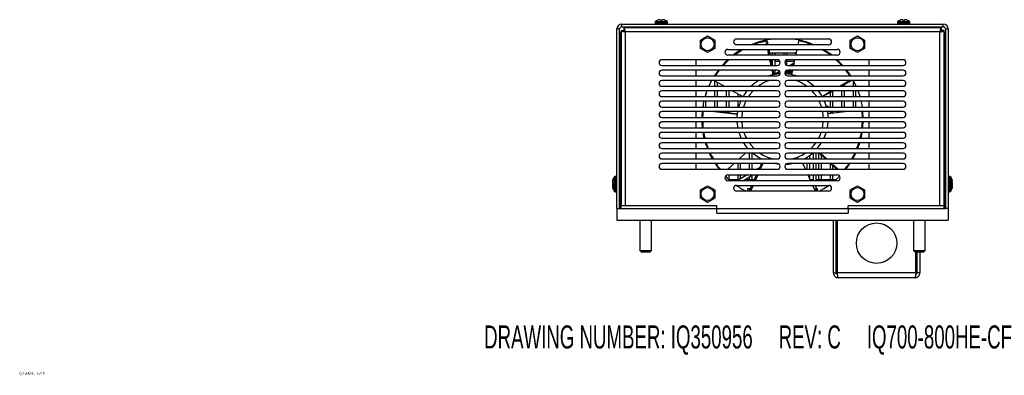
# Model space of a CAD drawing. Header units: inches. Extents: x 0.3 to 43.2, y 0.2 to 48.7.
# Tile 1 of 27: x 0.3 to 21.7, y 0.2 to 7.9. Entities that reach past the tile are written whole.
import ezdxf

# ---------------------------------------------------------------- set-up
doc = ezdxf.new("R2010")
doc.units = ezdxf.units.IN
doc.header["$MEASUREMENT"] = 0
doc.styles.add('SLDTEXTSTYLE0', font='TXT', dxfattribs={"width": 0.605})

msp = doc.modelspace()

# ---------------------------------------------------------------- linework, layer by layer
at = {"color": 7, "linetype": 'Continuous', "lineweight": 25}
for p, q in [((13.392, 7.719), (13.392, 7.779)), ((13.392, 7.779), (20.358, 7.779)), ((13.392, 7.719), (20.358, 7.719)), ((20.311, 7.699), (13.438, 7.699)), ((13.438, 7.699), (13.438, 7.639)), ((14.115, 7.823), (14.118, 7.823)), ((14.115, 7.819), (14.115, 7.797)), ((14.124, 7.833), (14.376, 7.833)), ((14.201, 7.711), (14.201, 7.708)), ((14.23, 7.87), (14.232, 7.857)), ((14.232, 7.857), (14.268, 7.857)), ((14.25, 7.699), (14.25, 7.703)), ((14.268, 7.857), (14.269, 7.87)), ((14.319, 7.707), (14.319, 7.711)), ((14.382, 7.823), (14.384, 7.823)), ((14.385, 7.797), (14.385, 7.819)), ((19.365, 7.823), (19.368, 7.823)), ((19.365, 7.819), (19.365, 7.797)), ((19.374, 7.833), (19.626, 7.833)), ((19.451, 7.711), (19.451, 7.708)), ((19.48, 7.87), (19.482, 7.857)), ((19.482, 7.857), (19.518, 7.857)), ((19.5, 7.699), (19.5, 7.703)), ((19.518, 7.857), (19.519, 7.87)), ((19.569, 7.707), (19.569, 7.711)), ((19.632, 7.823), (19.634, 7.823)), ((19.635, 7.797), (19.635, 7.819)), ((20.311, 7.699), (20.311, 7.639)), ((20.358, 7.719), (20.358, 7.779)), ((13.345, 7.672), (13.285, 7.672)), ((13.285, 3.779), (13.285, 7.672)), ((13.345, 3.779), (13.345, 7.672)), ((13.375, 7.594), (13.345, 7.594)), ((13.375, 7.636), (13.375, 3.839)), ((13.375, 7.636), (13.435, 7.636)), ((13.375, 7.594), (13.375, 5.354)), ((13.467, 7.607), (13.467, 3.839)), ((20.283, 7.607), (13.467, 7.607)), ((15.095, 7.431), (15.251, 7.521)), ((15.251, 7.521), (15.407, 7.431)), ((18.343, 7.431), (18.499, 7.521)), ((18.499, 7.521), (18.655, 7.431)), ((20.283, 3.839), (20.283, 7.607)), ((20.375, 7.636), (20.315, 7.636)), ((20.375, 3.839), (20.375, 7.636)), ((20.405, 7.594), (20.375, 7.594)), ((20.405, 7.672), (20.465, 7.672)), ((20.405, 7.672), (20.405, 3.779)), ((20.465, 7.672), (20.465, 3.779)), ((15.095, 7.251), (15.095, 7.431)), ((15.407, 7.431), (15.407, 7.251)), ((15.875, 7.455), (17.875, 7.455)), ((17.875, 7.33), (15.875, 7.33)), ((16.21, 7.33), (16.21, 7.336)), ((16.541, 7.417), (16.514, 7.412)), ((16.532, 7.33), (16.514, 7.412)), ((16.536, 7.416), (16.541, 7.417)), ((16.541, 7.417), (16.558, 7.33)), ((17.22, 7.415), (17.203, 7.33)), ((18.343, 7.251), (18.343, 7.431)), ((18.655, 7.431), (18.655, 7.251)), ((15.251, 7.161), (15.095, 7.251)), ((15.407, 7.251), (15.251, 7.161)), ((15.687, 7.23), (18.062, 7.23)), ((18.062, 7.105), (15.687, 7.105)), ((15.876, 7.154), (15.911, 7.154)), ((16.58, 7.105), (16.553, 7.23)), ((16.578, 7.23), (16.603, 7.105)), ((16.593, 7.154), (17.167, 7.154)), ((16.661, 7.105), (16.661, 7.154)), ((16.716, 7.105), (16.716, 7.154)), ((16.911, 7.105), (16.911, 7.154)), ((16.966, 7.105), (16.966, 7.154)), ((17.182, 7.23), (17.157, 7.105)), ((17.161, 7.124), (17.161, 7.154)), ((17.89, 7.143), (17.873, 7.133)), ((18.499, 7.161), (18.343, 7.251)), ((18.655, 7.251), (18.499, 7.161)), ((16.762, 7.005), (14.262, 7.005)), ((14.262, 6.88), (16.762, 6.88)), ((15.661, 6.964), (15.647, 6.964)), ((15.661, 6.953), (15.661, 6.978)), ((16.627, 6.88), (16.601, 7.005)), ((16.622, 7.005), (16.647, 6.88)), ((16.661, 6.964), (16.63, 6.964)), ((16.661, 6.88), (16.661, 7.005)), ((16.716, 6.88), (16.716, 7.005)), ((16.821, 6.964), (16.716, 6.964)), ((16.966, 6.883), (16.966, 7.001)), ((17.129, 6.964), (16.966, 6.964)), ((19.487, 7.005), (16.987, 7.005)), ((16.987, 6.88), (19.487, 6.88)), ((17.024, 6.88), (17.123, 6.937)), ((17.115, 6.897), (17.084, 6.88)), ((17.137, 7.005), (17.111, 6.88)), ((18.103, 6.964), (18.076, 6.964)), ((18.161, 6.88), (18.161, 6.904)), ((16.762, 6.78), (14.262, 6.78)), ((14.262, 6.655), (16.762, 6.655)), ((15.411, 6.655), (15.411, 6.676)), ((16.67, 6.68), (16.649, 6.78)), ((16.666, 6.78), (16.685, 6.683)), ((16.685, 6.684), (16.811, 6.756)), ((16.716, 6.702), (16.716, 6.78)), ((16.824, 6.729), (16.765, 6.695)), ((16.925, 6.721), (17.027, 6.78)), ((17.076, 6.78), (16.94, 6.699)), ((16.974, 6.778), (16.942, 6.759)), ((16.966, 6.773), (16.966, 6.776)), ((16.966, 6.715), (16.966, 6.744)), ((16.983, 6.696), (17.086, 6.756)), ((19.487, 6.78), (16.987, 6.78)), ((16.987, 6.655), (19.487, 6.655)), ((17.08, 6.724), (17.024, 6.69)), ((17.062, 6.684), (17.073, 6.69)), ((17.091, 6.78), (17.071, 6.682)), ((16.762, 6.555), (14.262, 6.555)), ((14.262, 6.43), (16.762, 6.43)), ((15.395, 6.555), (15.616, 6.43)), ((15.411, 6.43), (15.411, 6.545)), ((15.466, 6.43), (15.466, 6.514)), ((19.487, 6.555), (16.987, 6.555)), ((16.987, 6.43), (19.487, 6.43)), ((18.108, 6.43), (18.324, 6.555)), ((18.379, 6.555), (18.154, 6.43)), ((18.161, 6.43), (18.161, 6.433)), ((18.216, 6.43), (18.216, 6.464)), ((18.411, 6.43), (18.411, 6.555)), ((18.466, 6.43), (18.466, 6.446)), ((16.762, 6.33), (14.262, 6.33)), ((14.262, 6.205), (16.762, 6.205)), ((15.216, 6.205), (15.216, 6.274)), ((15.411, 6.205), (15.411, 6.33)), ((15.466, 6.205), (15.466, 6.33)), ((15.661, 6.205), (15.661, 6.33)), ((15.716, 6.205), (15.716, 6.33)), ((15.792, 6.33), (16.013, 6.205)), ((15.911, 6.205), (15.911, 6.262)), ((15.966, 6.205), (15.966, 6.231)), ((19.487, 6.33), (16.987, 6.33)), ((16.987, 6.205), (19.487, 6.205)), ((17.727, 6.21), (17.935, 6.33)), ((17.975, 6.33), (17.75, 6.205)), ((17.911, 6.205), (17.911, 6.294)), ((17.966, 6.205), (17.966, 6.325)), ((18.161, 6.205), (18.161, 6.33)), ((18.216, 6.205), (18.216, 6.33)), ((18.411, 6.205), (18.411, 6.33)), ((18.466, 6.205), (18.466, 6.33)), ((16.762, 6.105), (14.262, 6.105)), ((14.262, 5.98), (16.762, 5.98)), ((15.161, 5.98), (15.161, 6.07)), ((15.216, 5.98), (15.216, 6.105)), ((15.411, 5.98), (15.411, 6.105)), ((15.466, 5.98), (15.466, 6.105)), ((15.661, 5.98), (15.661, 6.105)), ((15.716, 5.98), (15.716, 6.105)), ((15.911, 5.98), (15.911, 6.105)), ((15.966, 6.095), (15.966, 6.105)), ((19.487, 6.105), (16.987, 6.105)), ((16.987, 5.98), (19.487, 5.98)), ((17.875, 5.98), (17.813, 6.015)), ((17.911, 5.98), (17.911, 6.105)), ((17.966, 5.98), (17.966, 6.105)), ((18.161, 5.98), (18.161, 6.105)), ((18.216, 5.98), (18.216, 6.105)), ((18.411, 5.98), (18.411, 6.105)), ((18.466, 5.98), (18.466, 6.105)), ((16.762, 5.88), (14.262, 5.88)), ((15.896, 5.82), (15.326, 5.88)), ((15.533, 5.88), (15.898, 5.835)), ((15.661, 5.864), (15.661, 5.88)), ((15.716, 5.857), (15.716, 5.88)), ((19.487, 5.88), (16.987, 5.88)), ((18.298, 5.88), (17.853, 5.829)), ((17.911, 5.835), (17.911, 5.88)), ((17.924, 5.88), (17.985, 5.844)), ((17.966, 5.842), (17.966, 5.855)), ((18.089, 5.856), (18.048, 5.88)), ((18.161, 5.864), (18.161, 5.88)), ((18.216, 5.87), (18.216, 5.88)), ((14.262, 5.755), (16.762, 5.755)), ((16.762, 5.655), (14.262, 5.655)), ((16.987, 5.755), (19.487, 5.755)), ((19.487, 5.655), (16.987, 5.655)), ((18.593, 5.53), (18.605, 5.655)), ((18.617, 5.551), (18.597, 5.563)), ((13.375, 5.354), (13.375, 5.354)), ((14.262, 5.53), (16.762, 5.53)), ((16.762, 5.43), (14.262, 5.43)), ((15.161, 5.364), (15.161, 5.43)), ((16.987, 5.53), (19.487, 5.53)), ((19.487, 5.43), (16.987, 5.43)), ((18.584, 5.342), (18.565, 5.342)), ((14.262, 5.305), (16.762, 5.305)), ((16.762, 5.205), (14.262, 5.205)), ((15.216, 5.16), (15.216, 5.205)), ((16.987, 5.305), (19.487, 5.305)), ((19.487, 5.205), (16.987, 5.205)), ((14.262, 5.08), (16.762, 5.08)), ((16.762, 4.98), (14.262, 4.98)), ((15.934, 4.855), (16.07, 4.98)), ((16.161, 4.855), (16.161, 4.98)), ((16.216, 4.855), (16.216, 4.98)), ((16.987, 5.08), (19.487, 5.08)), ((19.487, 4.98), (16.987, 4.98)), ((17.466, 4.855), (17.466, 4.93)), ((17.54, 4.98), (17.54, 4.855)), ((17.602, 4.855), (17.602, 4.98)), ((17.661, 4.855), (17.661, 4.98)), ((17.803, 4.855), (17.669, 4.98)), ((17.695, 4.98), (17.834, 4.855)), ((17.716, 4.855), (17.716, 4.936)), ((18.397, 4.855), (18.462, 4.98)), ((18.411, 4.879), (18.411, 4.919)), ((14.262, 4.855), (16.762, 4.855)), ((16.762, 4.755), (14.262, 4.755)), ((15.466, 4.679), (15.466, 4.71)), ((15.688, 4.63), (15.825, 4.755)), ((15.911, 4.63), (15.911, 4.755)), ((15.966, 4.855), (15.966, 4.884)), ((15.966, 4.63), (15.966, 4.755)), ((16.161, 4.63), (16.161, 4.755)), ((16.216, 4.63), (16.216, 4.755)), ((16.37, 4.63), (16.428, 4.755)), ((16.447, 4.755), (16.391, 4.63)), ((16.411, 4.717), (16.411, 4.755)), ((16.987, 4.855), (19.487, 4.855)), ((19.487, 4.755), (16.987, 4.755)), ((17.371, 4.63), (17.314, 4.755)), ((17.411, 4.855), (17.411, 4.892)), ((17.411, 4.63), (17.411, 4.755)), ((17.466, 4.63), (17.466, 4.755)), ((17.54, 4.755), (17.54, 4.63)), ((17.602, 4.63), (17.602, 4.755)), ((17.661, 4.63), (17.661, 4.755)), ((17.716, 4.63), (17.716, 4.755)), ((18.046, 4.63), (17.911, 4.755)), ((17.911, 4.63), (17.911, 4.755)), ((17.945, 4.755), (18.084, 4.63)), ((17.966, 4.63), (17.966, 4.704)), ((14.262, 4.63), (16.762, 4.63)), ((15.661, 4.457), (15.661, 4.501)), ((15.687, 4.507), (18.062, 4.507)), ((15.716, 4.63), (15.716, 4.655)), ((15.716, 4.406), (15.716, 4.507)), ((16.108, 4.507), (15.892, 4.382)), ((15.911, 4.404), (15.911, 4.507)), ((15.966, 4.425), (15.966, 4.507)), ((16.016, 4.382), (16.232, 4.507)), ((16.216, 4.404), (16.216, 4.497)), ((16.255, 4.382), (16.313, 4.507)), ((16.336, 4.507), (16.281, 4.382)), ((16.388, 4.668), (16.321, 4.63)), ((16.987, 4.63), (19.487, 4.63)), ((17.484, 4.382), (17.427, 4.507)), ((17.466, 4.421), (17.466, 4.507)), ((17.54, 4.507), (17.54, 4.382)), ((17.602, 4.382), (17.602, 4.507)), ((17.661, 4.404), (17.661, 4.507)), ((17.716, 4.404), (17.716, 4.507)), ((17.911, 4.404), (17.911, 4.507)), ((17.966, 4.404), (17.966, 4.507)), ((13.194, 4.375), (13.192, 4.375)), ((13.194, 4.375), (13.192, 4.375)), ((13.206, 4.33), (13.192, 4.331)), ((13.212, 4.325), (13.192, 4.324)), ((13.192, 4.315), (13.192, 4.316)), ((13.192, 4.303), (13.241, 4.307)), ((13.199, 4.27), (13.192, 4.271)), ((13.198, 4.39), (13.194, 4.39)), ((13.195, 4.303), (13.194, 4.303)), ((13.207, 4.412), (13.207, 4.426)), ((13.241, 4.266), (13.241, 4.311)), ((13.267, 4.474), (13.245, 4.474)), ((13.345, 4.403), (13.349, 4.403)), ((13.345, 4.291), (13.347, 4.291)), ((13.349, 4.403), (13.348, 4.407)), ((13.361, 4.275), (13.359, 4.27)), ((13.363, 4.388), (13.36, 4.388)), ((13.375, 4.291), (13.375, 4.291)), ((15.095, 4.183), (15.251, 4.273)), ((15.251, 4.273), (15.407, 4.183)), ((18.062, 4.382), (15.687, 4.382)), ((15.931, 4.404), (15.718, 4.404)), ((15.875, 4.282), (17.875, 4.282)), ((16.266, 4.404), (16.055, 4.404)), ((16.151, 4.157), (16.209, 4.282)), ((16.161, 4.404), (16.161, 4.466)), ((16.236, 4.282), (16.181, 4.157)), ((17.54, 4.404), (17.473, 4.404)), ((17.586, 4.157), (17.529, 4.282)), ((17.54, 4.282), (17.54, 4.258)), ((18.032, 4.404), (17.602, 4.404)), ((17.602, 4.157), (17.602, 4.282)), ((18.343, 4.183), (18.499, 4.273)), ((18.499, 4.273), (18.655, 4.183)), ((20.376, 4.408), (20.375, 4.405)), ((20.375, 4.286), (20.377, 4.291)), ((20.381, 4.408), (20.377, 4.408)), ((20.377, 4.291), (20.38, 4.291)), ((20.385, 4.339), (20.389, 4.339)), ((20.397, 4.388), (20.393, 4.388)), ((20.393, 4.27), (20.397, 4.27)), ((20.505, 4.474), (20.482, 4.474)), ((20.509, 4.474), (20.509, 4.472)), ((20.519, 4.465), (20.519, 4.213)), ((20.556, 4.359), (20.543, 4.358)), ((20.543, 4.358), (20.543, 4.321)), ((20.543, 4.321), (20.556, 4.32)), ((20.557, 4.316), (20.557, 4.316)), ((20.558, 4.307), (20.558, 4.307)), ((13.201, 4.265), (13.192, 4.264)), ((13.192, 4.243), (13.21, 4.245)), ((13.195, 4.244), (13.194, 4.244)), ((13.245, 4.204), (13.267, 4.204)), ((13.245, 4.144), (13.267, 4.144)), ((13.345, 4.231), (13.347, 4.231)), ((13.348, 4.211), (13.351, 4.217)), ((13.361, 4.216), (13.359, 4.21)), ((13.369, 4.22), (13.374, 4.212)), ((13.375, 4.231), (13.375, 4.231)), ((15.095, 4.003), (15.095, 4.183)), ((15.407, 4.183), (15.407, 4.003)), ((17.875, 4.157), (15.875, 4.157)), ((16.125, 4.214), (16.177, 4.214)), ((16.125, 4.157), (16.125, 4.214)), ((17.602, 4.214), (17.625, 4.214)), ((17.625, 4.214), (17.625, 4.157)), ((18.343, 4.003), (18.343, 4.183)), ((18.655, 4.183), (18.655, 4.003)), ((20.375, 4.226), (20.377, 4.231)), ((20.377, 4.231), (20.38, 4.231)), ((20.391, 4.216), (20.393, 4.211)), ((20.393, 4.21), (20.397, 4.21)), ((20.482, 4.204), (20.505, 4.204)), ((20.482, 4.144), (20.505, 4.144)), ((20.557, 4.243), (20.509, 4.255)), ((20.509, 4.207), (20.509, 4.205)), ((20.509, 4.147), (20.509, 4.145)), ((20.545, 4.261), (20.556, 4.26)), ((20.546, 4.261), (20.556, 4.26)), ((20.558, 4.252), (20.558, 4.252)), ((15.251, 3.913), (15.095, 4.003)), ((15.407, 4.003), (15.251, 3.913)), ((18.499, 3.913), (18.343, 4.003)), ((18.655, 4.003), (18.499, 3.913)), ((13.285, 3.779), (13.285, 3.529)), ((13.285, 3.779), (13.345, 3.779)), ((13.345, 3.779), (13.375, 3.779)), ((13.467, 3.839), (13.375, 3.839)), ((13.375, 3.779), (13.375, 3.839)), ((13.375, 3.839), (13.375, 3.839)), ((13.375, 3.779), (15.45, 3.779)), ((15.45, 3.839), (13.467, 3.839)), ((15.45, 3.774), (15.45, 3.839)), ((18.3, 3.774), (15.45, 3.774)), ((15.45, 3.682), (15.45, 3.774)), ((15.45, 3.682), (18.3, 3.682)), ((20.283, 3.839), (18.3, 3.839)), ((18.3, 3.774), (18.3, 3.839)), ((18.3, 3.779), (20.375, 3.779)), ((18.3, 3.774), (18.3, 3.682)), ((20.375, 3.839), (20.283, 3.839)), ((20.375, 3.779), (20.375, 3.839)), ((20.375, 3.839), (20.375, 3.839)), ((20.375, 3.779), (20.405, 3.779)), ((20.465, 3.779), (20.405, 3.779)), ((20.465, 3.779), (20.465, 3.529)), ((13.285, 3.529), (20.465, 3.529)), ((13.784, 3.529), (13.784, 2.869)), ((14.034, 2.869), (14.034, 3.529)), ((17.976, 2.386), (17.976, 3.529)), ((18.036, 2.386), (18.036, 3.529)), ((18.064, 2.386), (18.064, 3.529)), ((19.715, 3.529), (19.715, 2.869)), ((19.965, 2.869), (19.965, 3.529)), ((13.784, 2.869), (13.814, 2.839)), ((13.784, 2.869), (14.034, 2.869)), ((13.814, 2.839), (14.005, 2.839)), ((14.005, 2.839), (14.034, 2.869)), ((19.715, 2.869), (19.745, 2.839)), ((19.715, 2.869), (19.724, 2.869)), ((19.724, 2.869), (19.965, 2.869)), ((19.745, 2.839), (19.752, 2.839)), ((19.752, 2.839), (19.936, 2.839)), ((19.764, 2.386), (19.764, 2.839)), ((19.791, 2.386), (19.791, 2.839)), ((19.851, 2.839), (19.851, 2.386)), ((19.936, 2.839), (19.965, 2.869)), ((17.976, 2.386), (18.036, 2.386)), ((19.764, 2.386), (18.064, 2.386)), ((19.851, 2.386), (19.791, 2.386)), ((19.744, 2.279), (18.083, 2.279))]:
    msp.add_line(p, q, dxfattribs=at)
at = {"color": 8, "linetype": 'Continuous', "lineweight": 25}
for p, q in [((14.115, 7.819), (14.25, 7.819)), ((14.115, 7.797), (14.25, 7.797)), ((14.25, 7.819), (14.385, 7.819)), ((14.25, 7.797), (14.385, 7.797)), ((19.365, 7.819), (19.5, 7.819)), ((19.365, 7.797), (19.5, 7.797)), ((19.5, 7.819), (19.635, 7.819)), ((19.5, 7.797), (19.635, 7.797)), ((13.348, 7.594), (13.348, 4.403)), ((20.401, 7.594), (20.401, 4.397)), ((14.996, 7.005), (14.996, 6.88)), ((15.004, 6.88), (15.004, 7.005)), ((18.746, 7.005), (18.746, 6.88)), ((18.754, 6.88), (18.754, 7.005)), ((14.996, 6.78), (14.996, 6.655)), ((15.004, 6.655), (15.004, 6.78)), ((18.746, 6.78), (18.746, 6.655)), ((18.754, 6.655), (18.754, 6.78)), ((14.996, 6.555), (14.996, 6.43)), ((15.004, 6.43), (15.004, 6.555)), ((18.746, 6.555), (18.746, 6.43)), ((18.754, 6.43), (18.754, 6.555)), ((14.996, 6.33), (14.996, 6.205)), ((15.004, 6.205), (15.004, 6.33)), ((18.746, 6.33), (18.746, 6.205)), ((18.754, 6.205), (18.754, 6.33)), ((14.996, 6.105), (14.996, 5.98)), ((15.004, 5.98), (15.004, 6.105)), ((18.746, 6.105), (18.746, 5.98)), ((18.754, 5.98), (18.754, 6.105)), ((14.996, 5.88), (14.996, 5.755)), ((15.004, 5.755), (15.004, 5.88)), ((18.746, 5.88), (18.746, 5.755)), ((18.754, 5.755), (18.754, 5.88)), ((14.996, 5.655), (14.996, 5.53)), ((15.004, 5.53), (15.004, 5.655)), ((18.746, 5.655), (18.746, 5.53)), ((18.754, 5.53), (18.754, 5.655)), ((14.996, 5.43), (14.996, 5.305)), ((15.004, 5.305), (15.004, 5.43)), ((18.746, 5.43), (18.746, 5.305)), ((18.754, 5.305), (18.754, 5.43)), ((14.996, 5.205), (14.996, 5.08)), ((15.004, 5.08), (15.004, 5.205)), ((18.746, 5.205), (18.746, 5.08)), ((18.754, 5.08), (18.754, 5.205)), ((14.996, 4.98), (14.996, 4.855)), ((15.004, 4.855), (15.004, 4.98)), ((18.746, 4.98), (18.746, 4.855)), ((18.754, 4.855), (18.754, 4.98)), ((14.996, 4.755), (14.996, 4.63)), ((15.004, 4.63), (15.004, 4.755)), ((18.746, 4.755), (18.746, 4.63)), ((18.754, 4.63), (18.754, 4.755)), ((13.231, 4.313), (13.231, 4.467)), ((13.231, 4.211), (13.231, 4.269)), ((13.245, 4.204), (13.245, 4.474)), ((13.267, 4.204), (13.267, 4.474)), ((20.385, 4.279), (20.387, 4.279)), ((20.482, 4.474), (20.482, 4.339)), ((20.482, 4.339), (20.482, 4.204)), ((20.505, 4.474), (20.505, 4.339)), ((20.505, 4.339), (20.505, 4.204)), ((13.231, 4.151), (13.231, 4.209)), ((13.245, 4.144), (13.245, 4.204)), ((13.267, 4.144), (13.267, 4.204)), ((13.348, 4.212), (13.348, 3.779)), ((20.401, 4.218), (20.401, 3.779)), ((20.482, 4.204), (20.482, 4.144)), ((20.505, 4.204), (20.505, 4.144)), ((20.519, 4.213), (20.519, 4.154))]:
    msp.add_line(p, q, dxfattribs=at)
at = {"color": 7, "linetype": 'Continuous', "lineweight": 25, "flags": 128}
for points in [[(15.994, 7.23), (15.914, 7.18), (15.808, 7.105)], [(18.183, 6.88), (18.126, 6.941), (18.06, 7.005)], [(15.484, 6.78), (15.477, 6.77), (15.397, 6.655)], [(18.353, 6.655), (18.317, 6.709), (18.266, 6.78)], [(15.338, 6.555), (15.317, 6.515), (15.276, 6.43)], [(18.473, 6.43), (18.465, 6.447), (18.412, 6.555)], [(15.236, 6.33), (15.204, 6.236), (15.194, 6.205)], [(17.646, 6.33), (17.71, 6.238), (17.73, 6.205)], [(18.556, 6.205), (18.522, 6.308), (18.514, 6.33)], [(15.168, 6.105), (15.165, 6.091), (15.145, 5.98)], [(15.926, 5.98), (15.934, 6.007), (15.97, 6.105)], [(17.78, 6.105), (17.806, 6.036), (17.824, 5.98)], [(18.605, 5.98), (18.599, 6.017), (18.582, 6.105)], [(15.132, 5.88), (15.127, 5.793), (15.125, 5.755)], [(15.891, 5.755), (15.893, 5.786), (15.904, 5.88)], [(17.846, 5.88), (17.854, 5.817), (17.858, 5.755)], [(18.625, 5.755), (18.618, 5.868), (18.617, 5.88)], [(15.126, 5.655), (15.127, 5.642), (15.135, 5.53)], [(15.909, 5.53), (15.903, 5.562), (15.893, 5.655)], [(17.857, 5.655), (17.851, 5.592), (17.841, 5.53)], [(18.615, 5.53), (18.618, 5.567), (18.624, 5.655)], [(15.149, 5.43), (15.165, 5.344), (15.174, 5.305)], [(15.981, 5.305), (15.963, 5.346), (15.934, 5.43)], [(17.817, 5.432), (17.797, 5.374), (17.768, 5.305)], [(18.576, 5.305), (18.599, 5.417), (18.601, 5.43)], [(15.202, 5.205), (15.204, 5.198), (15.246, 5.077)], [(16.125, 5.08), (16.071, 5.149), (16.035, 5.205)], [(18.505, 5.08), (18.522, 5.127), (18.548, 5.205)], [(15.288, 4.98), (15.317, 4.919), (15.352, 4.855)], [(16.401, 4.855), (16.309, 4.912), (16.223, 4.98)], [(15.414, 4.755), (15.477, 4.664), (15.504, 4.63)], [(16.808, 4.735), (16.722, 4.745), (16.67, 4.755)], [(18.246, 4.63), (18.317, 4.725), (18.336, 4.755)], [(13.197, 4.339), (13.195, 4.335), (13.192, 4.331)], [(13.192, 4.319), (13.192, 4.317), (13.192, 4.316)], [(13.192, 4.288), (13.195, 4.283), (13.196, 4.282)], [(13.197, 4.279), (13.195, 4.276), (13.192, 4.271)], [(15.637, 4.481), (15.678, 4.44), (15.744, 4.382)], [(17.667, 4.157), (17.772, 4.214), (17.876, 4.282)], [(18.006, 4.382), (18.016, 4.39), (18.113, 4.481)]]:
    msp.add_lwpolyline(points, dxfattribs=at)
at = {"color": 8, "linetype": 'Continuous', "lineweight": 25, "flags": 128}
for points in [[(16.235, 6.33), (16.168, 6.25), (16.135, 6.205)], [(17.615, 6.205), (17.562, 6.276), (17.515, 6.33)], [(16.078, 6.105), (16.06, 6.066), (16.029, 5.98)], [(16.004, 5.88), (16.001, 5.861), (15.99, 5.755)], [(17.76, 5.755), (17.758, 5.787), (17.746, 5.88)], [(17.741, 5.53), (17.749, 5.574), (17.759, 5.655)], [(16.037, 5.43), (16.074, 5.339), (16.091, 5.305)], [(17.659, 5.305), (17.689, 5.369), (17.713, 5.43)], [(16.153, 5.205), (16.188, 5.158), (16.26, 5.08)]]:
    msp.add_lwpolyline(points, dxfattribs=at)
at = {"color": 7, "linetype": 'Continuous', "lineweight": 25}
for centre, radius in [((15.251, 7.341), 0.14), ((15.251, 7.341), 0.14), ((18.499, 7.341), 0.14), ((18.499, 7.341), 0.14), ((15.251, 4.093), 0.14), ((15.251, 4.093), 0.14), ((18.499, 4.093), 0.141), ((18.499, 4.093), 0.14), ((18.914, 3.029), 0.438)]:
    msp.add_circle(centre, radius, dxfattribs=at)
for centre, radius, start, end in [((13.392, 7.672), 0.107, 90, 180), ((13.392, 7.672), 0.047, 90, 180), ((14.132, 7.819), 0.0175, 166.9295, 180), ((14.132, 7.797), 0.0175, 180, 270), ((14.25, 7.664), 0.211, 99.887, 126.6488), ((14.236, 7.694), 0.18, 94.383, 97.1272), ((14.215, 7.836), 0.0376, 66.4124, 79.4442), ((14.284, 7.836), 0.0376, 100.5558, 113.5876), ((14.264, 7.694), 0.18, 82.8728, 85.617), ((14.25, 7.664), 0.211, 53.3512, 80.113), ((14.367, 7.797), 0.0175, 270, 0), ((14.367, 7.819), 0.0175, 0, 13.0705), ((19.382, 7.819), 0.0175, 166.9295, 180), ((19.382, 7.797), 0.0175, 180, 270), ((19.5, 7.664), 0.211, 99.887, 126.6488), ((19.486, 7.694), 0.18, 94.383, 97.1272), ((19.465, 7.836), 0.0376, 66.4124, 79.4442), ((19.534, 7.836), 0.0376, 100.5558, 113.5876), ((19.514, 7.694), 0.18, 82.8728, 85.617), ((19.5, 7.664), 0.211, 53.3512, 80.113), ((19.617, 7.797), 0.0175, 270, 0), ((19.617, 7.819), 0.0175, 0, 13.0705), ((20.358, 7.672), 0.107, 0, 90), ((20.358, 7.672), 0.047, 0, 90), ((15.875, 7.392), 0.0625, 90, 270), ((16.875, 5.717), 1.75, 96.9069, 112.881), ((16.875, 5.717), 1.75, 67.119, 83.0931), ((17.875, 7.392), 0.0625, 270, 90), ((15.687, 7.167), 0.0625, 90, 270), ((16.875, 5.717), 1.75, 52.4426, 59.7882), ((18.062, 7.167), 0.0625, 270, 90), ((14.262, 6.942), 0.0625, 90, 270), ((16.875, 5.717), 1.75, 132.6421, 138.3812), ((16.762, 6.942), 0.0625, 270, 90), ((16.987, 6.942), 0.0625, 90, 270), ((19.487, 6.942), 0.0625, 270, 90), ((14.262, 6.717), 0.0625, 90, 270), ((16.875, 5.717), 0.984, 93.0483, 107.7686), ((16.762, 6.717), 0.0625, 270, 90), ((16.987, 6.717), 0.0625, 90, 270), ((16.875, 5.717), 0.984, 72.2314, 86.9517), ((19.487, 6.717), 0.0625, 270, 90), ((14.262, 6.492), 0.0625, 90, 270), ((16.875, 5.717), 0.984, 121.7125, 133.6395), ((16.762, 6.492), 0.0625, 270, 90), ((16.987, 6.492), 0.0625, 90, 270), ((16.875, 5.717), 0.984, 46.3605, 58.2875), ((19.487, 6.492), 0.0625, 270, 90), ((14.262, 6.267), 0.0625, 90, 270), ((16.875, 5.717), 0.984, 141.5306, 150.3239), ((16.762, 6.267), 0.0625, 270, 90), ((16.987, 6.267), 0.0625, 90, 270), ((19.487, 6.267), 0.0625, 270, 90), ((14.262, 6.042), 0.0625, 90, 270), ((16.762, 6.042), 0.0625, 270, 90), ((16.987, 6.042), 0.0625, 90, 270), ((19.487, 6.042), 0.0625, 270, 90), ((14.262, 5.817), 0.0625, 90, 270), ((16.762, 5.817), 0.0625, 270, 90), ((16.987, 5.817), 0.0625, 90, 270), ((19.487, 5.817), 0.0625, 270, 90), ((14.262, 5.592), 0.0625, 90, 270), ((16.762, 5.592), 0.0625, 270, 90), ((16.987, 5.592), 0.0625, 90, 270), ((19.487, 5.592), 0.0625, 270, 90), ((14.262, 5.367), 0.0625, 90, 270), ((16.762, 5.367), 0.0625, 270, 90), ((16.987, 5.367), 0.0625, 90, 270), ((19.487, 5.367), 0.0625, 270, 90), ((14.262, 5.142), 0.0625, 90, 270), ((16.762, 5.142), 0.0625, 270, 90), ((16.987, 5.142), 0.0625, 90, 270), ((16.875, 5.717), 0.984, 319.6163, 328.6034), ((19.487, 5.142), 0.0625, 270, 90), ((14.262, 4.917), 0.0625, 90, 270), ((16.762, 4.917), 0.0625, 270, 90), ((16.987, 4.917), 0.0625, 90, 270), ((16.875, 5.717), 0.984, 298.7766, 311.4526), ((19.487, 4.917), 0.0625, 270, 90), ((14.262, 4.692), 0.0625, 90, 270), ((16.762, 4.692), 0.0625, 270, 90), ((16.987, 4.692), 0.0625, 90, 270), ((16.875, 5.717), 0.984, 273.9259, 282.0122), ((19.487, 4.692), 0.0625, 270, 90), ((15.687, 4.444), 0.0625, 90, 270), ((18.062, 4.444), 0.0625, 270, 90), ((13.296, 4.365), 0.105, 166.2111, 174.2603), ((13.403, 4.339), 0.212, 170.297, 175.9593), ((13.21, 4.56), 0.186, 264.3138, 264.581), ((13.301, 4.365), 0.11, 185.6818, 189.1655), ((13.263, 4.388), 0.0814, 209.9452, 246.8438), ((13.301, 4.313), 0.11, 170.8345, 174.3182), ((13.403, 4.339), 0.212, 184.0407, 189.703), ((13.21, 4.5), 0.186, 264.3138, 264.581), ((13.403, 4.279), 0.212, 171.9079, 175.9593), ((13.263, 4.344), 0.0814, 209.9452, 246.8438), ((13.296, 4.314), 0.105, 185.7397, 193.7889), ((13.21, 4.118), 0.186, 95.419, 95.6862), ((13.301, 4.305), 0.11, 185.6818, 189.1655), ((13.301, 4.254), 0.11, 170.8345, 174.3182), ((13.4, 4.339), 0.212, 142.8596, 166.1021), ((13.369, 4.347), 0.181, 153.8697, 166.1896), ((13.381, 4.33), 0.192, 154.5624, 166.3712), ((13.4, 4.339), 0.212, 193.8979, 217.1404), ((13.245, 4.457), 0.0175, 90, 142.8596), ((13.267, 4.457), 0.0175, 0, 90), ((15.875, 4.219), 0.0625, 90, 270), ((16.875, 5.717), 1.75, 235.1138, 243.0895), ((17.875, 4.219), 0.0625, 270, 90), ((20.482, 4.457), 0.0175, 90, 180), ((20.505, 4.457), 0.0175, 76.9295, 90), ((20.35, 4.339), 0.211, 9.887, 36.6488), ((20.35, 4.339), 0.211, 323.3512, 350.113), ((20.35, 4.279), 0.211, 9.887, 21.8247), ((20.35, 4.28), 0.211, 9.8875, 21.7565), ((20.521, 4.374), 0.0376, 336.4124, 349.4442), ((20.521, 4.305), 0.0376, 10.5558, 23.5876), ((20.379, 4.353), 0.18, 4.383, 7.1272), ((20.379, 4.325), 0.18, 352.8728, 355.617), ((20.522, 4.313), 0.037, 343.9901, 349.8867), ((20.524, 4.313), 0.0353, 344.0811, 349.6455), ((13.403, 4.279), 0.212, 184.0407, 189.703), ((13.263, 4.284), 0.0814, 209.9452, 246.8438), ((13.296, 4.254), 0.105, 185.7397, 193.7889), ((13.21, 4.058), 0.186, 95.419, 95.6862), ((13.4, 4.279), 0.212, 193.8979, 217.1404), ((13.245, 4.222), 0.0175, 217.1404, 270), ((13.245, 4.162), 0.0175, 217.1404, 270), ((13.267, 4.222), 0.0175, 270, 360), ((13.267, 4.162), 0.0175, 270, 360), ((20.482, 4.222), 0.0175, 180, 270), ((20.482, 4.162), 0.0175, 180, 270), ((20.505, 4.222), 0.0175, 270, 283.0705), ((20.505, 4.162), 0.0175, 270, 283.0705), ((20.35, 4.279), 0.211, 323.3512, 350.113), ((20.35, 4.279), 0.211, 323.3496, 350.1124), ((20.35, 4.28), 0.211, 323.3496, 350.1124), ((20.482, 3.693), 0.573, 82.6007, 83.6103), ((20.521, 4.245), 0.0376, 10.5558, 23.5876), ((20.52, 4.245), 0.0392, 10.2979, 23.082), ((20.379, 4.266), 0.18, 352.8728, 355.617), ((20.381, 4.265), 0.178, 352.8411, 355.5976), ((20.378, 4.266), 0.181, 352.9035, 355.6358)]:
    msp.add_arc(centre, radius, start, end, dxfattribs=at)
at = {"color": 8, "linetype": 'Continuous', "lineweight": 25}
for start, end in [(109.0527, 126.4758), (53.5242, 70.9473), (17.224, 25.9266), (184.0589, 192.2333), (313.9544, 324.6351), (236.3855, 256.8789), (283.1211, 303.6145)]:
    msp.add_arc((16.875, 5.717), 0.886, start, end, dxfattribs=at)
at = {"color": 7, "linetype": 'Continuous', "lineweight": 25}
for points, knots in [([(13.467, 7.607), (13.465, 7.617), (13.461, 7.638), (13.455, 7.666), (13.448, 7.687), (13.443, 7.698), (13.44, 7.699), (13.438, 7.699)], [0, 0, 0, 0, 0.209, 0.42782, 0.646643, 0.865466, 1, 1, 1, 1]), ([(14.118, 7.823), (14.118, 7.823), (14.118, 7.825), (14.119, 7.828), (14.121, 7.831), (14.123, 7.833), (14.124, 7.833)], [0, 0, 0, 0, 0.009218, 0.295375, 0.779161, 1, 1, 1, 1]), ([(14.186, 7.719), (14.188, 7.718), (14.193, 7.715), (14.198, 7.712), (14.201, 7.711)], [0, 0, 0, 0, 0.363769, 1, 1, 1, 1]), ([(14.202, 7.708), (14.199, 7.706), (14.194, 7.703), (14.189, 7.7), (14.187, 7.699)], [0, 0, 0, 0, 0.668681, 1, 1, 1, 1]), ([(14.201, 7.711), (14.202, 7.712), (14.203, 7.713), (14.215, 7.715), (14.231, 7.717), (14.245, 7.718), (14.253, 7.719), (14.255, 7.719)], [0, 0, 0, 0, 0.235773, 0.464087, 0.697, 0.933645, 1, 1, 1, 1]), ([(14.203, 7.708), (14.203, 7.708), (14.205, 7.709), (14.215, 7.711), (14.231, 7.713), (14.25, 7.715), (14.269, 7.717), (14.282, 7.718), (14.286, 7.719), (14.287, 7.719)], [0, 0, 0, 0, 0.091629, 0.260624, 0.436692, 0.608184, 0.779676, 0.955744, 1, 1, 1, 1]), ([(14.25, 7.703), (14.259, 7.704), (14.277, 7.705), (14.3, 7.707), (14.315, 7.709), (14.321, 7.711), (14.318, 7.712), (14.317, 7.712)], [0, 0, 0, 0, 0.226957, 0.459905, 0.683591, 0.914507, 1, 1, 1, 1]), ([(14.25, 7.699), (14.259, 7.7), (14.277, 7.701), (14.3, 7.703), (14.316, 7.705), (14.318, 7.706), (14.319, 7.707)], [0, 0, 0, 0, 0.248174, 0.502899, 0.747496, 1, 1, 1, 1]), ([(14.318, 7.712), (14.315, 7.714), (14.31, 7.716), (14.306, 7.719), (14.305, 7.719)], [0, 0, 0, 0, 0.78902, 1, 1, 1, 1]), ([(14.306, 7.699), (14.307, 7.7), (14.311, 7.702), (14.315, 7.704), (14.318, 7.706)], [0, 0, 0, 0, 0.164273, 1, 1, 1, 1]), ([(14.376, 7.833), (14.377, 7.832), (14.38, 7.83), (14.382, 7.826), (14.382, 7.824), (14.382, 7.823)], [0, 0, 0, 0, 0.4421018, 0.9288664, 1, 1, 1, 1]), ([(19.368, 7.823), (19.368, 7.823), (19.368, 7.825), (19.369, 7.828), (19.371, 7.831), (19.373, 7.833), (19.374, 7.833)], [0, 0, 0, 0, 0.009218, 0.295375, 0.779161, 1, 1, 1, 1]), ([(19.436, 7.719), (19.438, 7.718), (19.443, 7.715), (19.448, 7.712), (19.451, 7.711)], [0, 0, 0, 0, 0.363769, 1, 1, 1, 1]), ([(19.452, 7.708), (19.449, 7.706), (19.444, 7.703), (19.439, 7.7), (19.437, 7.699)], [0, 0, 0, 0, 0.6686809, 1, 1, 1, 1]), ([(19.451, 7.711), (19.452, 7.712), (19.453, 7.713), (19.465, 7.715), (19.481, 7.717), (19.495, 7.718), (19.503, 7.719), (19.505, 7.719)], [0, 0, 0, 0, 0.2357731, 0.4640867, 0.6970002, 0.9336454, 1, 1, 1, 1]), ([(19.453, 7.708), (19.453, 7.708), (19.455, 7.709), (19.465, 7.711), (19.481, 7.713), (19.5, 7.715), (19.519, 7.717), (19.532, 7.718), (19.536, 7.719), (19.537, 7.719)], [0, 0, 0, 0, 0.091629, 0.2606236, 0.4366922, 0.608184, 0.7796758, 0.9557443, 1, 1, 1, 1]), ([(19.5, 7.703), (19.509, 7.704), (19.527, 7.705), (19.55, 7.707), (19.565, 7.709), (19.571, 7.711), (19.568, 7.712), (19.567, 7.712)], [0, 0, 0, 0, 0.226957, 0.459905, 0.683591, 0.914507, 1, 1, 1, 1]), ([(19.5, 7.699), (19.509, 7.7), (19.527, 7.701), (19.55, 7.703), (19.566, 7.705), (19.568, 7.706), (19.569, 7.707)], [0, 0, 0, 0, 0.248174, 0.502899, 0.747496, 1, 1, 1, 1]), ([(19.568, 7.712), (19.565, 7.714), (19.56, 7.716), (19.556, 7.719), (19.555, 7.719)], [0, 0, 0, 0, 0.78902, 1, 1, 1, 1]), ([(19.556, 7.699), (19.557, 7.7), (19.561, 7.702), (19.565, 7.704), (19.568, 7.706)], [0, 0, 0, 0, 0.164273, 1, 1, 1, 1]), ([(19.626, 7.833), (19.627, 7.832), (19.63, 7.83), (19.632, 7.826), (19.632, 7.824), (19.632, 7.823)], [0, 0, 0, 0, 0.442102, 0.928866, 1, 1, 1, 1]), ([(20.311, 7.699), (20.309, 7.698), (20.305, 7.696), (20.299, 7.681), (20.293, 7.657), (20.288, 7.631), (20.284, 7.614), (20.283, 7.607)], [0, 0, 0, 0, 0.209, 0.42782, 0.646643, 0.865466, 1, 1, 1, 1]), ([(13.375, 7.636), (13.376, 7.634), (13.378, 7.63), (13.394, 7.624), (13.417, 7.617), (13.443, 7.612), (13.46, 7.608), (13.467, 7.607)], [0, 0, 0, 0, 0.209, 0.42782, 0.646643, 0.865466, 1, 1, 1, 1]), ([(13.435, 7.636), (13.436, 7.633), (13.437, 7.628), (13.445, 7.621), (13.455, 7.614), (13.463, 7.609), (13.467, 7.607)], [0, 0, 0, 0, 0.283679, 0.530895, 0.778027, 1, 1, 1, 1]), ([(13.467, 7.607), (13.464, 7.612), (13.459, 7.621), (13.452, 7.631), (13.445, 7.638), (13.441, 7.639), (13.438, 7.639)], [0, 0, 0, 0, 0.283679, 0.530895, 0.778027, 1, 1, 1, 1]), ([(20.311, 7.639), (20.309, 7.639), (20.304, 7.637), (20.296, 7.629), (20.289, 7.619), (20.285, 7.611), (20.283, 7.607)], [0, 0, 0, 0, 0.2836792, 0.5308945, 0.778027, 1, 1, 1, 1]), ([(20.283, 7.607), (20.293, 7.609), (20.314, 7.613), (20.341, 7.619), (20.363, 7.626), (20.373, 7.631), (20.375, 7.634), (20.375, 7.636)], [0, 0, 0, 0, 0.209, 0.42782, 0.646643, 0.865466, 1, 1, 1, 1]), ([(20.283, 7.607), (20.288, 7.61), (20.297, 7.615), (20.307, 7.622), (20.314, 7.629), (20.315, 7.634), (20.315, 7.636)], [0, 0, 0, 0, 0.2836792, 0.5308945, 0.778027, 1, 1, 1, 1]), ([(16.514, 7.412), (16.474, 7.402), (16.389, 7.383), (16.293, 7.348), (16.243, 7.33)], [0, 0, 0, 0, 0.474539, 1, 1, 1, 1]), ([(16.409, 7.385), (16.42, 7.388), (16.446, 7.396), (16.473, 7.402), (16.488, 7.405)], [0, 0, 0, 0, 0.4382973, 1, 1, 1, 1]), ([(17.501, 7.33), (17.486, 7.336), (17.436, 7.359), (17.341, 7.387), (17.26, 7.406), (17.22, 7.415)], [0, 0, 0, 0, 0.176098, 0.588101, 1, 1, 1, 1]), ([(16.034, 7.23), (15.989, 7.205), (15.924, 7.169), (15.86, 7.12), (15.84, 7.105)], [0, 0, 0, 0, 0.6862569, 1, 1, 1, 1]), ([(17.909, 7.105), (17.9, 7.112), (17.861, 7.145), (17.795, 7.186), (17.737, 7.219), (17.717, 7.23)], [0, 0, 0, 0, 0.160101, 0.711081, 1, 1, 1, 1]), ([(15.718, 7.005), (15.699, 6.988), (15.656, 6.951), (15.617, 6.905), (15.596, 6.88)], [0, 0, 0, 0, 0.4580715, 1, 1, 1, 1]), ([(18.159, 6.88), (18.129, 6.913), (18.091, 6.956), (18.041, 6.996), (18.031, 7.005)], [0, 0, 0, 0, 0.784027, 1, 1, 1, 1]), ([(15.507, 6.78), (15.506, 6.779), (15.48, 6.749), (15.451, 6.706), (15.424, 6.662), (15.419, 6.655)], [0, 0, 0, 0, 0.004065, 0.821306, 1, 1, 1, 1]), ([(18.331, 6.655), (18.326, 6.662), (18.302, 6.701), (18.273, 6.744), (18.244, 6.778), (18.243, 6.78)], [0, 0, 0, 0, 0.193761, 0.97148, 1, 1, 1, 1]), ([(15.151, 5.88), (15.147, 5.845), (15.143, 5.805), (15.144, 5.76), (15.144, 5.755)], [0, 0, 0, 0, 0.880486, 1, 1, 1, 1]), ([(15.145, 5.789), (15.145, 5.801), (15.146, 5.828), (15.149, 5.856), (15.15, 5.871)], [0, 0, 0, 0, 0.438297, 1, 1, 1, 1]), ([(18.606, 5.755), (18.606, 5.766), (18.606, 5.808), (18.602, 5.85), (18.599, 5.88)], [0, 0, 0, 0, 0.290581, 1, 1, 1, 1]), ([(15.144, 5.655), (15.144, 5.653), (15.144, 5.614), (15.149, 5.571), (15.153, 5.53)], [0, 0, 0, 0, 0.044983, 1, 1, 1, 1]), ([(15.168, 5.43), (15.17, 5.413), (15.176, 5.372), (15.187, 5.33), (15.194, 5.305)], [0, 0, 0, 0, 0.412395, 1, 1, 1, 1]), ([(18.557, 5.305), (18.558, 5.308), (18.569, 5.348), (18.576, 5.391), (18.583, 5.43)], [0, 0, 0, 0, 0.0993161, 1, 1, 1, 1]), ([(15.221, 5.205), (15.233, 5.166), (15.245, 5.124), (15.264, 5.081), (15.266, 5.076)], [0, 0, 0, 0, 0.897804, 1, 1, 1, 1]), ([(18.481, 5.08), (18.498, 5.116), (18.516, 5.156), (18.528, 5.201), (18.529, 5.205)], [0, 0, 0, 0, 0.928387, 1, 1, 1, 1]), ([(15.309, 4.98), (15.314, 4.967), (15.332, 4.925), (15.358, 4.884), (15.377, 4.855)], [0, 0, 0, 0, 0.286037, 1, 1, 1, 1]), ([(18.377, 4.855), (18.4, 4.893), (18.424, 4.932), (18.442, 4.979), (18.442, 4.98)], [0, 0, 0, 0, 0.988045, 1, 1, 1, 1]), ([(15.436, 4.755), (15.438, 4.751), (15.46, 4.713), (15.492, 4.671), (15.523, 4.634), (15.527, 4.63)], [0, 0, 0, 0, 0.084048, 0.880581, 1, 1, 1, 1]), ([(18.223, 4.63), (18.226, 4.634), (18.254, 4.667), (18.286, 4.708), (18.311, 4.75), (18.314, 4.755)], [0, 0, 0, 0, 0.125258, 0.899591, 1, 1, 1, 1]), ([(13.231, 4.313), (13.232, 4.313), (13.235, 4.312), (13.238, 4.311), (13.241, 4.311), (13.241, 4.311)], [0, 0, 0, 0, 0.442102, 0.928866, 1, 1, 1, 1]), ([(13.231, 4.269), (13.232, 4.268), (13.235, 4.267), (13.238, 4.267), (13.241, 4.267), (13.241, 4.266)], [0, 0, 0, 0, 0.4421018, 0.9288664, 1, 1, 1, 1]), ([(13.359, 4.272), (13.358, 4.273), (13.357, 4.275), (13.355, 4.289), (13.353, 4.312), (13.351, 4.339), (13.349, 4.366), (13.347, 4.39), (13.346, 4.399), (13.345, 4.403)], [0, 0, 0, 0, 0.109443, 0.254942, 0.405145, 0.555348, 0.700848, 0.852373, 1, 1, 1, 1]), ([(13.347, 4.291), (13.349, 4.288), (13.353, 4.281), (13.357, 4.274), (13.359, 4.271)], [0, 0, 0, 0, 0.499326, 1, 1, 1, 1]), ([(13.36, 4.387), (13.358, 4.391), (13.354, 4.398), (13.35, 4.404), (13.348, 4.408)], [0, 0, 0, 0, 0.499326, 1, 1, 1, 1]), ([(13.364, 4.272), (13.364, 4.271), (13.363, 4.268), (13.361, 4.274), (13.359, 4.289), (13.357, 4.312), (13.355, 4.339), (13.353, 4.366), (13.351, 4.39), (13.35, 4.399), (13.349, 4.403)], [0, 0, 0, 0, 0.050992, 0.188983, 0.321487, 0.458275, 0.595062, 0.727567, 0.865558, 1, 1, 1, 1]), ([(13.359, 4.212), (13.358, 4.213), (13.357, 4.215), (13.355, 4.23), (13.353, 4.249), (13.352, 4.265), (13.352, 4.27)], [0, 0, 0, 0, 0.217692, 0.507105, 0.805873, 1, 1, 1, 1]), ([(13.364, 4.212), (13.364, 4.212), (13.363, 4.209), (13.361, 4.214), (13.359, 4.229), (13.357, 4.249), (13.356, 4.263), (13.356, 4.268)], [0, 0, 0, 0, 0.0950732, 0.3523558, 0.5994084, 0.8544471, 1, 1, 1, 1]), ([(13.375, 4.291), (13.374, 4.291), (13.373, 4.293), (13.371, 4.304), (13.369, 4.32), (13.367, 4.339), (13.365, 4.358), (13.363, 4.374), (13.361, 4.385), (13.36, 4.386), (13.36, 4.387)], [0, 0, 0, 0, 0.1329151, 0.2611137, 0.3935007, 0.5258878, 0.6540864, 0.7876512, 0.9177441, 1, 1, 1, 1]), ([(13.374, 4.406), (13.372, 4.403), (13.368, 4.397), (13.364, 4.391), (13.363, 4.388)], [0, 0, 0, 0, 0.542587, 1, 1, 1, 1]), ([(13.375, 4.304), (13.375, 4.304), (13.374, 4.308), (13.373, 4.321), (13.371, 4.339), (13.369, 4.358), (13.367, 4.375), (13.365, 4.385), (13.364, 4.389), (13.363, 4.388), (13.363, 4.388)], [0, 0, 0, 0, 0.008603, 0.1752942, 0.3419854, 0.5034028, 0.6715768, 0.8353794, 0.999182, 1, 1, 1, 1]), ([(13.364, 4.271), (13.366, 4.274), (13.369, 4.281), (13.373, 4.287), (13.375, 4.29)], [0, 0, 0, 0, 0.5391487, 1, 1, 1, 1]), ([(13.375, 4.231), (13.374, 4.231), (13.373, 4.233), (13.371, 4.244), (13.369, 4.259), (13.368, 4.271), (13.367, 4.277)], [0, 0, 0, 0, 0.262936, 0.516541, 0.778432, 1, 1, 1, 1]), ([(13.375, 4.244), (13.375, 4.245), (13.374, 4.248), (13.373, 4.261), (13.371, 4.274), (13.371, 4.282), (13.371, 4.282)], [0, 0, 0, 0, 0.023463, 0.47808, 0.932698, 1, 1, 1, 1]), ([(20.375, 4.322), (20.375, 4.321), (20.376, 4.315), (20.377, 4.304), (20.379, 4.294), (20.38, 4.293), (20.38, 4.292)], [0, 0, 0, 0, 0.022622, 0.416412, 0.794381, 1, 1, 1, 1]), ([(20.376, 4.407), (20.377, 4.407), (20.378, 4.41), (20.379, 4.404), (20.381, 4.389), (20.383, 4.366), (20.384, 4.348), (20.385, 4.339)], [0, 0, 0, 0, 0.06555, 0.301502, 0.530066, 0.768094, 1, 1, 1, 1]), ([(20.38, 4.291), (20.382, 4.288), (20.386, 4.281), (20.39, 4.274), (20.392, 4.271)], [0, 0, 0, 0, 0.499274, 1, 1, 1, 1]), ([(20.381, 4.408), (20.382, 4.407), (20.383, 4.405), (20.385, 4.389), (20.387, 4.366), (20.388, 4.348), (20.389, 4.339)], [0, 0, 0, 0, 0.252504, 0.497101, 0.751826, 1, 1, 1, 1]), ([(20.394, 4.387), (20.392, 4.39), (20.388, 4.397), (20.384, 4.404), (20.382, 4.408)], [0, 0, 0, 0, 0.499153, 1, 1, 1, 1]), ([(20.385, 4.339), (20.385, 4.33), (20.387, 4.312), (20.389, 4.289), (20.391, 4.273), (20.392, 4.271), (20.393, 4.27)], [0, 0, 0, 0, 0.248174, 0.502899, 0.747496, 1, 1, 1, 1]), ([(20.385, 4.279), (20.385, 4.27), (20.387, 4.252), (20.389, 4.23), (20.391, 4.214), (20.392, 4.211), (20.393, 4.21)], [0, 0, 0, 0, 0.248174, 0.502899, 0.747496, 1, 1, 1, 1]), ([(20.389, 4.339), (20.389, 4.33), (20.391, 4.312), (20.393, 4.289), (20.395, 4.274), (20.396, 4.268), (20.397, 4.271), (20.397, 4.272)], [0, 0, 0, 0, 0.226957, 0.459905, 0.683591, 0.914507, 1, 1, 1, 1]), ([(20.389, 4.272), (20.39, 4.266), (20.391, 4.25), (20.393, 4.229), (20.395, 4.214), (20.396, 4.209), (20.397, 4.212), (20.397, 4.212)], [0, 0, 0, 0, 0.176326, 0.424531, 0.662868, 0.908908, 1, 1, 1, 1]), ([(20.394, 4.386), (20.394, 4.386), (20.395, 4.384), (20.396, 4.374), (20.399, 4.358), (20.4, 4.339), (20.402, 4.32), (20.404, 4.307), (20.405, 4.303), (20.405, 4.302)], [0, 0, 0, 0, 0.091629, 0.2606236, 0.4366922, 0.608184, 0.7796758, 0.9557443, 1, 1, 1, 1]), ([(20.405, 4.403), (20.404, 4.401), (20.401, 4.396), (20.398, 4.391), (20.396, 4.388)], [0, 0, 0, 0, 0.363769, 1, 1, 1, 1]), ([(20.397, 4.388), (20.397, 4.387), (20.399, 4.386), (20.4, 4.375), (20.402, 4.359), (20.404, 4.344), (20.405, 4.336), (20.405, 4.334)], [0, 0, 0, 0, 0.235773, 0.464087, 0.697, 0.933645, 1, 1, 1, 1]), ([(20.397, 4.271), (20.399, 4.274), (20.402, 4.279), (20.404, 4.283), (20.405, 4.284)], [0, 0, 0, 0, 0.78902, 1, 1, 1, 1]), ([(20.401, 4.276), (20.401, 4.271), (20.402, 4.259), (20.404, 4.247), (20.405, 4.243), (20.405, 4.242)], [0, 0, 0, 0, 0.385362, 0.87654, 1, 1, 1, 1]), ([(20.404, 4.283), (20.404, 4.281), (20.404, 4.279), (20.405, 4.276), (20.405, 4.274)], [0, 0, 0, 0, 0.368088, 1, 1, 1, 1]), ([(20.509, 4.472), (20.509, 4.472), (20.51, 4.471), (20.513, 4.47), (20.517, 4.468), (20.518, 4.466), (20.519, 4.465)], [0, 0, 0, 0, 0.009218, 0.295375, 0.779161, 1, 1, 1, 1]), ([(13.231, 4.209), (13.232, 4.209), (13.233, 4.208), (13.235, 4.208), (13.235, 4.208)], [0, 0, 0, 0, 0.969839, 1, 1, 1, 1]), ([(13.348, 4.212), (13.348, 4.211), (13.347, 4.209), (13.346, 4.212), (13.345, 4.218), (13.345, 4.22)], [0, 0, 0, 0, 0.178892, 0.83501, 1, 1, 1, 1]), ([(13.347, 4.231), (13.349, 4.228), (13.353, 4.221), (13.357, 4.214), (13.359, 4.211)], [0, 0, 0, 0, 0.499326, 1, 1, 1, 1]), ([(13.364, 4.211), (13.366, 4.215), (13.369, 4.221), (13.373, 4.227), (13.375, 4.23)], [0, 0, 0, 0, 0.539149, 1, 1, 1, 1]), ([(13.374, 4.214), (13.373, 4.214), (13.373, 4.215), (13.372, 4.221), (13.372, 4.225)], [0, 0, 0, 0, 0.425218, 1, 1, 1, 1]), ([(20.38, 4.232), (20.382, 4.228), (20.386, 4.221), (20.39, 4.215), (20.392, 4.211)], [0, 0, 0, 0, 0.499274, 1, 1, 1, 1]), ([(20.38, 4.231), (20.382, 4.228), (20.386, 4.221), (20.39, 4.215), (20.392, 4.211)], [0, 0, 0, 0, 0.474929, 1, 1, 1, 1]), ([(20.397, 4.211), (20.399, 4.215), (20.402, 4.219), (20.404, 4.223), (20.405, 4.224)], [0, 0, 0, 0, 0.78902, 1, 1, 1, 1]), ([(20.397, 4.211), (20.399, 4.215), (20.402, 4.219), (20.404, 4.223), (20.405, 4.224)], [0, 0, 0, 0, 0.783276, 1, 1, 1, 1]), ([(20.519, 4.213), (20.518, 4.212), (20.515, 4.209), (20.511, 4.207), (20.509, 4.207), (20.509, 4.207)], [0, 0, 0, 0, 0.442102, 0.928866, 1, 1, 1, 1]), ([(20.519, 4.154), (20.518, 4.152), (20.515, 4.149), (20.511, 4.148), (20.509, 4.147), (20.509, 4.147)], [0, 0, 0, 0, 0.442102, 0.928866, 1, 1, 1, 1]), ([(18.036, 2.386), (18.037, 2.38), (18.039, 2.368), (18.049, 2.353), (18.061, 2.344), (18.068, 2.342), (18.069, 2.342)], [0, 0, 0, 0, 0.309962, 0.6199239, 0.9298859, 1, 1, 1, 1]), ([(19.758, 2.342), (19.76, 2.342), (19.767, 2.344), (19.778, 2.353), (19.789, 2.368), (19.791, 2.38), (19.791, 2.386)], [0, 0, 0, 0, 0.070114, 0.380076, 0.690038, 1, 1, 1, 1])]:
    msp.add_open_spline(points, degree=3, knots=knots, dxfattribs=at)
for points in [[(17.976, 2.386), (17.978, 2.372), (17.981, 2.344), (18.006, 2.309), (18.041, 2.284), (18.069, 2.281), (18.083, 2.279)], [(18.083, 2.279), (18.082, 2.281), (18.079, 2.284), (18.074, 2.309), (18.069, 2.344), (18.066, 2.372), (18.064, 2.386)], [(19.764, 2.386), (19.762, 2.372), (19.759, 2.344), (19.754, 2.309), (19.749, 2.284), (19.746, 2.281), (19.744, 2.279)], [(19.744, 2.279), (19.758, 2.281), (19.786, 2.284), (19.822, 2.309), (19.847, 2.344), (19.85, 2.372), (19.851, 2.386)]]:
    msp.add_open_spline(points, degree=3, dxfattribs=at)

# ---------------------------------------------------------------- texts
at = {"color": 7, "linetype": 'Continuous', "lineweight": 0, "attachment_point": 1, "style": 'SLDTEXTSTYLE0'}
for s, insert, char_height in [('DRAWING NUMBER: IQ350956     REV: C     IQ700-800HE-CF 2D CAD FILE', (10.407, 1.245), 0.5), ('QD-ENG-61  REV 0', (0.337, 0.239), 0.06)]:
    msp.add_mtext(s, dxfattribs=dict(at, insert=insert, char_height=char_height))

doc.saveas('drawing.dxf')
